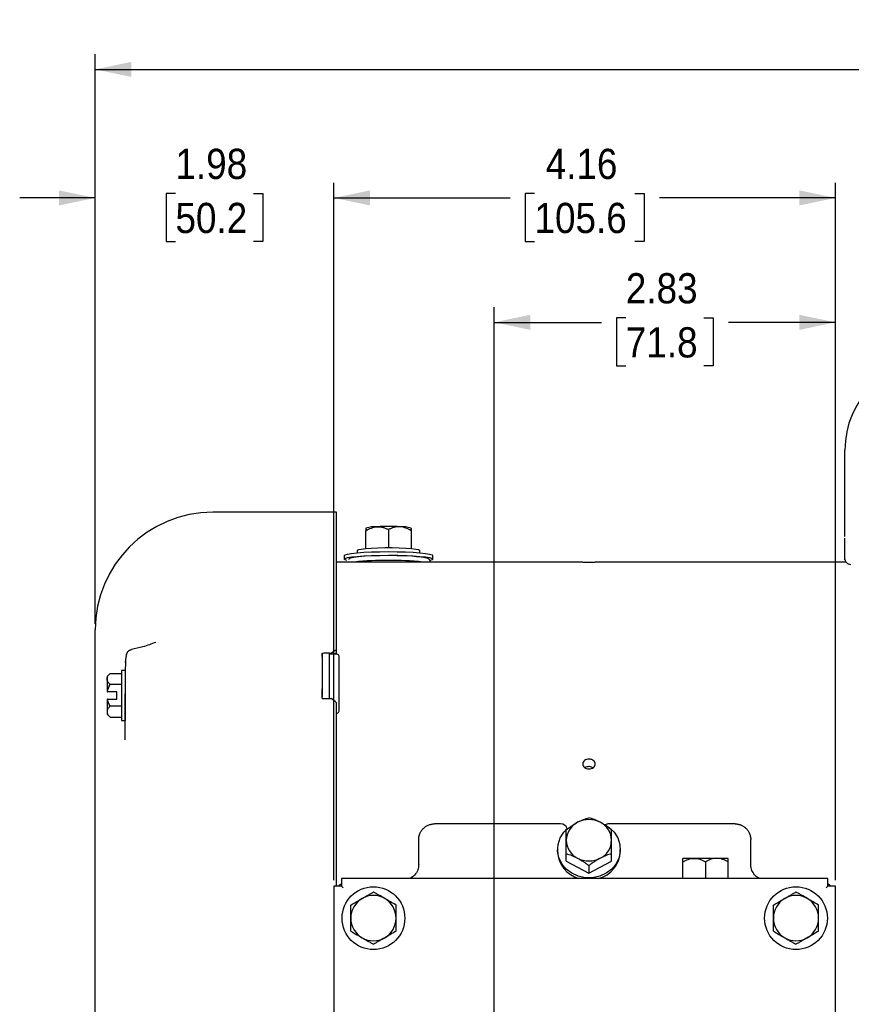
# Model space of a CAD drawing. Header units: inches. Extents: x 1.5 to 80, y 0 to 39.2.
# Tile 2 of 11: x 10.6 to 17.5, y 30.4 to 38.6. Entities that reach past the tile are written whole.
import ezdxf

# ---------------------------------------------------------------- set-up
doc = ezdxf.new("R2010")
doc.units = ezdxf.units.IN
doc.header["$MEASUREMENT"] = 0
doc.linetypes.add('SLD-Solid', pattern=[0])
doc.layers.add('SLD-0', color=7, linetype='Continuous')
doc.styles.add('SLDTEXTSTYLE0', font='GOTHIC.TTF', dxfattribs={"width": 0.913})
doc.dimstyles.new('SLDDIMSTYLE0', dxfattribs={"dimtxt": 0.25, "dimasz": 0.3, "dimexe": 0, "dimexo": 0.0625, "dimgap": 0.0625, "dimtad": 0, "dimtih": 1, "dimtoh": 1, "dimrnd": 1e-09, "dimzin": 12, "dimdsep": 46, "dimtxsty": 'SLDTEXTSTYLE0', "dimsah": 1, "dimcen": 0.09, "dimadec": 0, "dimazin": 3, "dimtfac": 1, "dimtofl": 0, "dimtmove": 0, "dimatfit": 3, "dimfxl": 0, "dimfrac": 2, "dimtolj": 1, "dimtzin": 12, "dimarcsym": 0})
doc.dimstyles.new('SLDDIMSTYLE1', dxfattribs={"dimtxt": 0.25, "dimasz": 0.3, "dimexe": 0, "dimexo": 0.0625, "dimgap": 0.0625, "dimtad": 0, "dimtih": 1, "dimtoh": 1, "dimrnd": 1e-09, "dimzin": 12, "dimdsep": 46, "dimtxsty": 'SLDTEXTSTYLE0', "dimsah": 1, "dimcen": 0.09, "dimadec": 0, "dimazin": 3, "dimtfac": 1, "dimtmove": 0, "dimatfit": 0, "dimfxl": 0, "dimfrac": 2, "dimtolj": 1, "dimtzin": 12, "dimarcsym": 0})

# ---------------------------------------------------------------- blocks, each defined once
blk = doc.blocks.new('_D')
at = {"layer": 'SLD-0'}
for p, q in [((14.5681, 28.3312), (14.5681, 36.1887)), ((17.3961, 31.4474), (17.3961, 36.1887)), ((14.5681, 36.0637), (15.4559, 36.0637)), ((15.6589, 36.1005), (15.5827, 36.1005)), ((15.5827, 36.1005), (15.5827, 35.7036)), ((16.3054, 36.1005), (16.3816, 36.1005)), ((16.3816, 36.1005), (16.3816, 35.7036)), ((17.3961, 36.0637), (16.5083, 36.0637)), ((15.5827, 35.7036), (15.6589, 35.7036)), ((16.3816, 35.7036), (16.3054, 35.7036))]:
    blk.add_line(p, q, dxfattribs=at)
for points in [[(14.5681, 36.0637), (14.8681, 36.0012), (14.8681, 36.1262)], [(17.3961, 36.0637), (17.0961, 36.1262), (17.0961, 36.0012)]]:
    blk.add_solid(points, dxfattribs=at)
at = {"layer": 'SLD-0', "char_height": 0.25, "attachment_point": 1, "style": 'SLDTEXTSTYLE0'}
for s, insert in [('2.83', (15.6589, 36.4706)), ('71.8', (15.6589, 36.023))]:
    blk.add_mtext(s, dxfattribs=dict(at, insert=insert))
blk = doc.blocks.new('_D_1')
at = {"layer": 'SLD-0'}
for p, q in [((11.2631, 33.5674), (11.2631, 38.2823)), ((26.7228, 30.6009), (26.7228, 38.2823)), ((11.2631, 38.1573), (18.3744, 38.1573)), ((18.5774, 38.1941), (18.5012, 38.1941)), ((18.5012, 38.1941), (18.5012, 37.7972)), ((19.4086, 38.1941), (19.4848, 38.1941)), ((19.4848, 38.1941), (19.4848, 37.7972)), ((26.7228, 38.1573), (19.6115, 38.1573)), ((18.5012, 37.7972), (18.5774, 37.7972)), ((19.4848, 37.7972), (19.4086, 37.7972))]:
    blk.add_line(p, q, dxfattribs=at)
for points in [[(11.2631, 38.1573), (11.5631, 38.0948), (11.5631, 38.2198)], [(26.7228, 38.1573), (26.4228, 38.2198), (26.4228, 38.0948)]]:
    blk.add_solid(points, dxfattribs=at)
at = {"layer": 'SLD-0', "char_height": 0.25, "attachment_point": 1, "style": 'SLDTEXTSTYLE0'}
for s, insert in [('15.46', (18.5774, 38.5642)), ('392.7', (18.5774, 38.1166))]:
    blk.add_mtext(s, dxfattribs=dict(at, insert=insert))
blk = doc.blocks.new('_D_2')
at = {"layer": 'SLD-0'}
for p, q in [((11.2631, 33.5674), (11.2631, 37.2185)), ((13.2401, 31.4474), (13.2401, 37.2185)), ((11.2631, 37.0935), (10.6381, 37.0935)), ((11.9284, 37.1303), (11.8522, 37.1303)), ((11.8522, 37.1303), (11.8522, 36.7334)), ((12.5749, 37.1303), (12.6511, 37.1303)), ((12.6511, 37.1303), (12.6511, 36.7334)), ((13.2401, 37.0935), (13.8651, 37.0935)), ((11.8522, 36.7334), (11.9284, 36.7334)), ((12.6511, 36.7334), (12.5749, 36.7334))]:
    blk.add_line(p, q, dxfattribs=at)
for points in [[(11.2631, 37.0935), (10.9631, 37.156), (10.9631, 37.031)], [(13.2401, 37.0935), (13.5401, 37.031), (13.5401, 37.156)]]:
    blk.add_solid(points, dxfattribs=at)
at = {"layer": 'SLD-0', "char_height": 0.25, "attachment_point": 1, "style": 'SLDTEXTSTYLE0'}
for s, insert in [('1.98', (11.9284, 37.5004)), ('50.2', (11.9284, 37.0527))]:
    blk.add_mtext(s, dxfattribs=dict(at, insert=insert))
blk = doc.blocks.new('_D_3')
at = {"layer": 'SLD-0'}
for p, q in [((13.2401, 31.4474), (13.2401, 37.2185)), ((17.3961, 31.4474), (17.3961, 37.2185)), ((13.2401, 37.0935), (14.6996, 37.0935)), ((14.9025, 37.1303), (14.8263, 37.1303)), ((14.8263, 37.1303), (14.8263, 36.7334)), ((15.7338, 37.1303), (15.8099, 37.1303)), ((15.8099, 37.1303), (15.8099, 36.7334)), ((17.3961, 37.0935), (15.9367, 37.0935)), ((14.8263, 36.7334), (14.9025, 36.7334)), ((15.8099, 36.7334), (15.7338, 36.7334))]:
    blk.add_line(p, q, dxfattribs=at)
for points in [[(13.2401, 37.0935), (13.5401, 37.031), (13.5401, 37.156)], [(17.3961, 37.0935), (17.0961, 37.156), (17.0961, 37.031)]]:
    blk.add_solid(points, dxfattribs=at)
at = {"layer": 'SLD-0', "char_height": 0.25, "attachment_point": 1, "style": 'SLDTEXTSTYLE0'}
for s, insert in [('4.16', (14.9949, 37.5004)), ('105.6', (14.9025, 37.0527))]:
    blk.add_mtext(s, dxfattribs=dict(at, insert=insert))

msp = doc.modelspace()

# ---------------------------------------------------------------- linework, layer by layer
at = {"layer": 'SLD-0', "linetype": 'SLD-Solid', "lineweight": 25}
for p, q in [((17.47313, 34.43784), (17.47313, 35.00489)), ((13.26313, 34.49239), (12.23813, 34.49239)), ((13.26313, 33.35397), (13.26313, 34.49239)), ((13.50635, 34.35922), (13.50563, 34.35851)), ((13.50563, 34.18919), (13.50563, 34.33833)), ((13.69313, 34.34776), (13.69313, 34.19616)), ((13.88063, 34.35851), (13.87991, 34.35922)), ((13.88063, 34.33833), (13.88063, 34.18919)), ((17.47313, 34.10005), (17.47313, 34.27544)), ((13.43313, 34.17349), (13.43313, 34.15628)), ((13.95313, 34.15628), (13.95313, 34.17349)), ((15.30163, 34.07989), (13.26313, 34.07989)), ((13.32563, 34.13365), (13.32563, 34.10376)), ((14.06063, 34.10376), (14.06063, 34.13365)), ((17.48096, 34.07989), (15.40463, 34.07989)), ((11.26313, 29.88239), (11.26313, 33.51739)), ((13.26313, 33.32917), (13.26313, 33.35397)), ((11.5111, 33.25078), (11.51313, 33.25365)), ((13.14313, 33.32414), (13.1511, 33.32414)), ((13.14313, 33.29771), (13.14313, 33.32414)), ((13.14313, 33.29771), (13.14313, 33.02901)), ((13.20313, 33.32589), (13.15813, 33.32589)), ((13.20313, 33.30832), (13.20313, 33.32589)), ((13.20313, 33.32414), (13.21813, 33.32414)), ((13.26813, 33.31589), (13.20313, 33.31589)), ((13.20313, 33.03962), (13.20313, 33.30832)), ((13.21813, 33.31589), (13.21813, 33.32414)), ((13.28313, 33.29064), (13.28313, 33.30089)), ((13.28313, 33.02194), (13.28313, 33.29064)), ((11.51313, 33.18298), (11.48213, 33.18298)), ((11.48213, 33.18298), (11.48213, 32.76898)), ((11.51313, 33.20075), (11.51313, 33.18298)), ((11.51313, 33.18017), (11.51313, 33.00995)), ((11.38627, 33.15611), (11.36213, 33.13198)), ((11.36213, 33.13198), (11.36213, 33.11108)), ((11.36213, 33.11108), (11.36213, 33.00598)), ((11.38627, 33.15611), (11.48213, 33.15611)), ((11.44213, 33.00598), (11.36499, 33.00598)), ((11.48213, 33.06604), (11.38627, 33.06604)), ((11.44213, 32.94598), (11.44213, 33.00598)), ((11.51313, 33.00995), (11.51313, 32.9881)), ((13.14313, 32.94937), (13.14313, 33.02901)), ((13.20313, 32.95476), (13.20313, 33.03962)), ((11.36213, 32.94598), (11.36213, 32.84088)), ((11.36499, 32.94598), (11.44213, 32.94598)), ((11.51313, 32.9881), (11.51313, 32.76898)), ((13.14313, 32.94937), (13.21813, 32.94937)), ((13.20313, 32.94937), (13.20313, 32.95476)), ((13.28313, 32.85223), (13.28313, 32.97244)), ((11.48213, 32.88591), (11.38627, 32.88591)), ((13.26313, 31.39739), (13.26313, 32.91557)), ((13.28313, 32.84491), (13.28313, 32.85223)), ((11.36213, 32.84088), (11.36213, 32.81998)), ((11.36213, 32.81998), (11.38627, 32.79584)), ((11.38627, 32.79584), (11.48213, 32.79584)), ((11.48213, 32.76898), (11.51313, 32.76898)), ((13.26313, 32.82991), (13.26813, 32.82991)), ((15.11813, 31.91239), (14.07313, 31.91239)), ((16.56313, 31.91239), (15.51813, 31.91239)), ((13.94313, 31.57396), (13.94313, 31.78239)), ((16.69313, 31.57396), (16.69313, 31.78239)), ((15.09313, 31.70178), (15.09313, 31.68551)), ((15.16563, 31.60289), (15.16563, 31.66633)), ((15.54063, 31.60289), (15.54063, 31.66633)), ((15.61313, 31.68551), (15.61313, 31.70178)), ((16.22438, 31.62713), (16.13063, 31.62713)), ((16.41188, 31.62713), (16.22438, 31.62713)), ((16.50563, 31.62713), (16.41188, 31.62713)), ((15.16563, 31.60289), (15.35313, 31.50399)), ((15.35313, 31.50399), (15.54063, 31.60289)), ((15.35313, 31.56744), (15.35313, 31.50399)), ((16.13063, 31.46039), (16.13063, 31.59812)), ((16.31813, 31.59812), (16.31813, 31.46039)), ((16.50563, 31.46039), (16.50563, 31.59812)), ((13.30313, 31.46039), (13.30313, 31.39739)), ((17.33313, 31.46039), (13.30313, 31.46039)), ((17.33313, 31.39739), (17.33313, 31.46039)), ((13.24013, 31.39739), (13.24013, 28.36739)), ((13.30313, 31.39739), (13.24013, 31.39739)), ((13.30313, 31.39739), (13.31813, 31.38239)), ((17.33313, 31.39739), (17.31813, 31.38239)), ((17.39613, 31.39739), (17.33313, 31.39739)), ((17.39613, 28.36739), (17.39613, 31.39739))]:
    msp.add_line(p, q, dxfattribs=at)
at = {"layer": 'SLD-0', "linetype": 'SLD-Solid', "lineweight": 25, "flags": 128}
for points in [[(13.32563, 34.13365), (13.33269, 34.1399), (13.35361, 34.1459), (13.38757, 34.15144), (13.43327, 34.1563), (13.48896, 34.16028), (13.5525, 34.16324), (13.62144, 34.16506), (13.69313, 34.16568)], [(13.95313, 34.17349), (13.95269, 34.17481), (13.94221, 34.17999), (13.9183, 34.18482), (13.88225, 34.18905), (13.836, 34.19243), (13.78206, 34.19479), (13.72332, 34.196), (13.66295, 34.196), (13.60421, 34.19479), (13.55026, 34.19243), (13.50402, 34.18905), (13.46797, 34.18482), (13.44406, 34.17999), (13.43357, 34.17481), (13.43313, 34.17349)], [(13.69313, 34.16568), (13.76483, 34.16506), (13.83377, 34.16324), (13.8973, 34.16028), (13.95299, 34.1563), (13.9987, 34.15144), (14.03266, 34.1459), (14.05357, 34.1399), (14.06063, 34.13365)], [(13.34663, 34.09309), (13.33269, 34.09751), (13.32563, 34.10376), (13.33269, 34.11001), (13.35361, 34.11602), (13.38757, 34.12156), (13.43327, 34.12641), (13.48896, 34.13039), (13.5525, 34.13335), (13.62144, 34.13518), (13.69313, 34.13579)], [(13.69313, 34.1326), (13.62434, 34.13197), (13.55856, 34.1301), (13.49866, 34.12709), (13.44725, 34.12306), (13.4066, 34.11818), (13.37846, 34.11267), (13.36408, 34.10678), (13.364, 34.10082)], [(13.69313, 34.13579), (13.76483, 34.13518), (13.83377, 34.13335), (13.8973, 34.13039), (13.95299, 34.12641), (13.9987, 34.12156), (14.03266, 34.11602), (14.05357, 34.11001), (14.06063, 34.10376), (14.05357, 34.09751), (14.03546, 34.09211)], [(15.48851, 31.90456), (15.52026, 31.88373), (15.56168, 31.84362), (15.59187, 31.79586), (15.60918, 31.74302), (15.61269, 31.68797), (15.60221, 31.63366), (15.5783, 31.58302), (15.54225, 31.53878), (15.496, 31.50333), (15.44206, 31.47858), (15.38332, 31.46586), (15.32295, 31.46586), (15.26421, 31.47858), (15.21026, 31.50333), (15.16402, 31.53878), (15.12797, 31.58302), (15.10406, 31.63366), (15.09357, 31.68797), (15.09708, 31.74302), (15.1144, 31.79586), (15.14458, 31.84362), (15.1741, 31.87402)], [(13.28066, 31.39739), (13.29121, 31.40931), (13.30313, 31.41986)], [(17.33313, 31.41986), (17.34506, 31.40931), (17.3556, 31.39739)]]:
    msp.add_lwpolyline(points, dxfattribs=at)
at = {"layer": 'SLD-0', "linetype": 'SLD-Solid', "lineweight": 25}
for centre in [(13.56813, 31.13239), (17.06813, 31.13239)]:
    msp.add_circle(centre, 0.26, dxfattribs=at)
for centre, radius, start, end in [((18.22313, 35.00489), 0.75, 0, 180), ((12.23813, 33.51739), 0.975, 90, 180), ((13.58814, 34.10767), 0.26451, 87.563731, 108.010816), ((13.69313, 32.39008), 1.98408, 87.291705, 92.708295), ((13.79813, 34.10767), 0.26451, 71.989184, 92.436269), ((13.66657, 31.65658), 2.43692, 89.375353, 96.060361), ((13.74105, 32.35477), 1.77847, 81.521046, 91.543856), ((13.72427, 31.75279), 2.34078, 83.802185, 90.762101), ((15.35313, 38.27722), 4.19765, 269.297034, 270.702966), ((13.15813, 33.31089), 0.015, 90, 180), ((13.26813, 33.30089), 0.015, 360, 90), ((13.26813, 32.84491), 0.015, 270, 360), ((15.35313, 31.74573), 0.20263, 62.440406, 117.559594), ((15.11813, 31.85239), 0.06, 21.132146, 90), ((15.33494, 31.77382), 0.16933, 116.499148, 178.916017), ((15.37133, 31.77382), 0.16933, 1.083983, 63.500852), ((15.51813, 31.85239), 0.06, 90, 119.58458), ((15.33494, 31.78023), 0.16933, 181.083983, 243.500852), ((15.37133, 31.78023), 0.16933, 296.499148, 358.916017), ((15.33227, 31.69141), 0.23921, 181.414341, 254.967518), ((15.35313, 31.80832), 0.20263, 242.440406, 297.559594), ((15.37024, 31.69431), 0.24306, 285.189107, 357.925042), ((13.56813, 31.13239), 0.1875, 120, 180), ((13.56813, 31.13239), 0.1875, 60, 120), ((13.56813, 31.13239), 0.1875, 0, 60), ((17.06813, 31.13239), 0.1875, 120, 180), ((17.06813, 31.13239), 0.1875, 60, 120), ((17.06813, 31.13239), 0.1875, 0, 60), ((13.56813, 31.13239), 0.1875, 180, 240), ((13.56813, 31.13239), 0.1875, 300, 0), ((17.06813, 31.13239), 0.1875, 180, 240), ((17.06813, 31.13239), 0.1875, 300, 0), ((13.56813, 31.13239), 0.1875, 240, 300), ((17.06813, 31.13239), 0.1875, 240, 300)]:
    msp.add_arc(centre, radius, start, end, dxfattribs=at)
for major_axis, start_param, end_param in [((4.25908, 4.25908), 1.1108013, 1.1205818), ((4.22675, 4.22675), 1.1102857, 1.1146875), ((-4.25908, 4.25908), 5.0377922, 5.0475726)]:
    msp.add_ellipse((12.95313, 29.88239), major_axis=major_axis, ratio=0.4142136, start_param=start_param, end_param=end_param, dxfattribs=at)
for points, knots in [([(17.47313, 34.29186), (17.47313, 34.30257), (17.47313, 34.32403), (17.47313, 34.37824), (17.47313, 34.41846), (17.47313, 34.43784)], [0, 0, 0, 0, 0.340691, 0.6824648, 1, 1, 1, 1]), ([(13.50563, 34.33833), (13.52032, 34.34752), (13.53535, 34.35546), (13.55869, 34.36431), (13.56661, 34.36675), (13.58279, 34.37036), (13.59109, 34.37153), (13.59938, 34.37194)], [0, 0, 0, 0, 0.5, 0.5, 0.75, 0.75, 1, 1, 1, 1]), ([(13.50563, 34.35645), (13.50563, 34.35602), (13.50563, 34.35522), (13.50563, 34.34365), (13.50563, 34.33833)], [0, 0, 0, 0, 0.5399214, 1, 1, 1, 1]), ([(13.59938, 34.37194), (13.61584, 34.37277), (13.63187, 34.37066), (13.6554, 34.36415), (13.66317, 34.36142), (13.67835, 34.35515), (13.6858, 34.35161), (13.69313, 34.34776)], [0, 0, 0, 0, 0.5, 0.5, 0.75, 0.75, 1, 1, 1, 1]), ([(13.78688, 34.37194), (13.77042, 34.37277), (13.7544, 34.37066), (13.73087, 34.36415), (13.7231, 34.36142), (13.70791, 34.35515), (13.70047, 34.35161), (13.69313, 34.34776)], [0, 0, 0, 0, 0.5, 0.5, 0.75, 0.75, 1, 1, 1, 1]), ([(13.88063, 34.33833), (13.86594, 34.34752), (13.85092, 34.35546), (13.82757, 34.36431), (13.81965, 34.36675), (13.80348, 34.37036), (13.79518, 34.37153), (13.78688, 34.37194)], [0, 0, 0, 0, 0.5, 0.5, 0.75, 0.75, 1, 1, 1, 1]), ([(13.88063, 34.35645), (13.88063, 34.35602), (13.88063, 34.35522), (13.88063, 34.34365), (13.88063, 34.33833)], [0, 0, 0, 0, 0.5399214, 1, 1, 1, 1]), ([(14.03686, 34.07603), (14.03732, 34.07713), (14.03975, 34.08292), (14.03537, 34.09537), (14.02724, 34.10425), (14.01779, 34.10965), (14.00962, 34.1129), (14.00078, 34.11464), (13.99766, 34.11525)], [0, 0, 0, 0, 0.0407796, 0.2149131, 0.3605298, 0.547965, 0.8406776, 1, 1, 1, 1]), ([(17.47576, 34.09662), (17.47556, 34.09673), (17.47322, 34.09801), (17.47318, 34.09908), (17.47313, 34.10005)], [0, 0, 0, 0, 0.0878219, 1, 1, 1, 1]), ([(17.47556, 34.09665), (17.47626, 34.09309), (17.47769, 34.08576), (17.48842, 34.07063), (17.50345, 34.06373), (17.51478, 34.06023), (17.51997, 34.05862)], [0, 0, 0, 0, 0.1147045, 0.2366332, 0.6503659, 1, 1, 1, 1]), ([(11.76546, 33.41481), (11.73018, 33.40147), (11.66337, 33.37622), (11.59552, 33.36273), (11.5635, 33.35637)], [0, 0, 0, 0, 0.5280142, 1, 1, 1, 1]), ([(11.56508, 33.3544), (11.56176, 33.35357), (11.55706, 33.35239), (11.55053, 33.34944), (11.54706, 33.34763), (11.54455, 33.34621), (11.54214, 33.34474), (11.53876, 33.34248), (11.53263, 33.33761), (11.52351, 33.32533), (11.51528, 33.29163), (11.5139, 33.23304), (11.51313, 33.20075)], [0, 0, 0, 0, 0.0463635, 0.0656452, 0.0744573, 0.0833564, 0.0931758, 0.1048005, 0.1363154, 0.2410941, 0.5817329, 1, 1, 1, 1]), ([(13.14313, 33.31088), (13.14313, 33.31088), (13.14313, 33.31092), (13.14313, 33.31066), (13.14313, 33.30947), (13.14313, 33.30774), (13.14313, 33.30568), (13.14313, 33.30262), (13.14313, 33.29935), (13.14313, 33.29771)], [0, 0, 0, 0, 0.0275272, 0.1760068, 0.3904873, 0.5075032, 0.6021511, 0.8010787, 1, 1, 1, 1]), ([(11.36213, 33.11108), (11.36213, 33.11899), (11.36457, 33.12668), (11.37314, 33.14175), (11.37922, 33.14907), (11.38627, 33.15611)], [0, 0, 0, 0, 0.5, 0.5, 1, 1, 1, 1]), ([(11.38627, 33.06604), (11.37921, 33.0731), (11.37321, 33.08032), (11.3668, 33.09153), (11.36509, 33.09534), (11.36276, 33.10311), (11.36213, 33.10709), (11.36213, 33.11108)], [0, 0, 0, 0, 0.5, 0.5, 0.75, 0.75, 1, 1, 1, 1]), ([(13.14313, 33.02901), (13.14313, 33.02816), (13.14313, 33.02646), (13.14313, 33.02367), (13.14313, 33.02073), (13.14313, 33.01764), (13.14313, 33.01417), (13.14313, 33.01029), (13.14313, 33.00601), (13.14313, 33.00222), (13.14313, 32.99928), (13.14313, 32.99779), (13.14313, 32.99719)], [0, 0, 0, 0, 0.099997, 0.199994, 0.299991, 0.399988, 0.499985, 0.6246037, 0.749239, 0.8738037, 0.9492132, 1, 1, 1, 1]), ([(13.28313, 32.99719), (13.28313, 32.99834), (13.28313, 33.00063), (13.28313, 33.00403), (13.28313, 33.00737), (13.28313, 33.0106), (13.28313, 33.01371), (13.28313, 33.01666), (13.28313, 33.01943), (13.28313, 33.0211), (13.28313, 33.02194)], [0, 0, 0, 0, 0.1249917, 0.2499834, 0.3749751, 0.4999667, 0.6245985, 0.7492477, 0.8738258, 1, 1, 1, 1]), ([(11.51313, 32.62694), (11.51313, 32.64154), (11.51313, 32.65671), (11.51313, 32.68806), (11.51313, 32.70398), (11.51313, 32.73594), (11.51313, 32.75203), (11.51313, 32.78445), (11.51313, 32.80079), (11.51313, 32.83262), (11.51313, 32.84826), (11.51313, 32.87895), (11.51313, 32.89414), (11.51313, 32.93774), (11.51313, 32.96425), (11.51313, 32.9881)], [0, 0, 0, 0, 0.125, 0.125, 0.25, 0.25, 0.375, 0.375, 0.5, 0.5, 0.625, 0.625, 0.75, 0.75, 1, 1, 1, 1]), ([(13.14313, 32.99719), (13.14313, 32.99601), (13.14313, 32.99366), (13.14313, 32.99014), (13.14313, 32.98668), (13.14313, 32.98327), (13.14313, 32.97968), (13.14313, 32.97596), (13.14313, 32.97216), (13.14313, 32.96909), (13.14313, 32.96686), (13.14313, 32.9658), (13.14313, 32.96537)], [0, 0, 0, 0, 0.09999697, 0.19999395, 0.29999092, 0.39998789, 0.49998486, 0.62460366, 0.74923893, 0.87380362, 0.94921318, 1, 1, 1, 1]), ([(13.28313, 32.97244), (13.28313, 32.97328), (13.28313, 32.97494), (13.28313, 32.97772), (13.28313, 32.98067), (13.28313, 32.98377), (13.28313, 32.98701), (13.28313, 32.99033), (13.28313, 32.99374), (13.28313, 32.99604), (13.28313, 32.99719)], [0, 0, 0, 0, 0.1249917, 0.2499834, 0.3749751, 0.4999667, 0.6245985, 0.7492477, 0.8738258, 1, 1, 1, 1]), ([(11.38627, 32.88591), (11.37921, 32.87885), (11.37321, 32.87164), (11.3668, 32.86042), (11.36509, 32.85662), (11.36276, 32.84885), (11.36213, 32.84486), (11.36213, 32.84088)], [0, 0, 0, 0, 0.5, 0.5, 0.75, 0.75, 1, 1, 1, 1]), ([(11.36213, 32.84088), (11.36213, 32.83297), (11.36457, 32.82527), (11.37314, 32.8102), (11.37922, 32.80289), (11.38627, 32.79584)], [0, 0, 0, 0, 0.5, 0.5, 1, 1, 1, 1]), ([(15.35313, 32.44944), (15.35994, 32.44944), (15.36661, 32.44838), (15.37597, 32.44531), (15.37893, 32.44406), (15.38452, 32.4411), (15.38717, 32.43938), (15.3943, 32.43372), (15.39814, 32.42916), (15.40327, 32.4193), (15.40463, 32.4139), (15.40463, 32.40585), (15.4043, 32.40312), (15.40299, 32.39784), (15.40202, 32.39527), (15.39815, 32.38777), (15.39438, 32.38321), (15.38477, 32.37548), (15.3791, 32.37244), (15.36663, 32.36827), (15.35994, 32.36718), (15.34633, 32.36718), (15.33965, 32.36826), (15.3303, 32.37139), (15.32734, 32.37266), (15.32174, 32.37567), (15.31909, 32.37742), (15.31197, 32.38315), (15.30813, 32.38776), (15.30299, 32.39769), (15.30164, 32.40311), (15.30163, 32.41116), (15.30196, 32.41388), (15.30328, 32.41915), (15.30425, 32.4217), (15.30811, 32.42915), (15.31189, 32.43366), (15.32149, 32.44129), (15.32716, 32.44428), (15.33964, 32.44838), (15.34633, 32.44944), (15.35313, 32.44944)], [0, 0, 0, 0, 0.0625, 0.0625, 0.09375, 0.09375, 0.125, 0.125, 0.1875, 0.1875, 0.25, 0.25, 0.28125, 0.28125, 0.3125, 0.3125, 0.375, 0.375, 0.4375, 0.4375, 0.5, 0.5, 0.5625, 0.5625, 0.59375, 0.59375, 0.625, 0.625, 0.6875, 0.6875, 0.75, 0.75, 0.78125, 0.78125, 0.8125, 0.8125, 0.875, 0.875, 0.9375, 0.9375, 1, 1, 1, 1]), ([(15.35313, 32.38685), (15.34743, 32.38634), (15.33602, 32.38531), (15.32444, 32.3811), (15.32035, 32.37737), (15.32005, 32.3771)], [0, 0, 0, 0, 0.4808367, 0.9616725, 1, 1, 1, 1]), ([(15.38568, 32.3771), (15.38232, 32.37922), (15.37441, 32.3842), (15.36249, 32.38659), (15.35494, 32.3868), (15.35313, 32.38685)], [0, 0, 0, 0, 0.3604313, 0.8473146, 1, 1, 1, 1]), ([(15.25938, 31.92537), (15.27584, 31.93405), (15.29187, 31.94131), (15.3154, 31.95058), (15.32317, 31.9534), (15.33835, 31.95854), (15.3458, 31.96087), (15.35313, 31.96302)], [0, 0, 0, 0, 0.5, 0.5, 0.75, 0.75, 1, 1, 1, 1]), ([(15.44688, 31.92537), (15.43042, 31.93405), (15.4144, 31.94131), (15.39087, 31.95058), (15.3831, 31.9534), (15.36791, 31.95854), (15.36047, 31.96087), (15.35313, 31.96302)], [0, 0, 0, 0, 0.5, 0.5, 0.75, 0.75, 1, 1, 1, 1]), ([(13.94313, 31.78239), (13.94317, 31.78472), (13.94324, 31.78924), (13.94378, 31.79578), (13.94455, 31.80185), (13.94553, 31.80746), (13.94666, 31.81259), (13.94786, 31.81724), (13.94911, 31.82144), (13.95036, 31.82517), (13.95156, 31.82846), (13.95561, 31.83875), (13.96406, 31.85462), (13.98032, 31.87456), (13.99969, 31.89068), (14.01872, 31.90098), (14.03478, 31.90683), (14.04744, 31.91003), (14.06025, 31.91202), (14.06885, 31.91226), (14.07313, 31.91239)], [0, 0, 0, 0, 0.0348276, 0.0674739, 0.097939, 0.1262226, 0.1523249, 0.1762457, 0.1979851, 0.2175429, 0.2349193, 0.2501142, 0.382214, 0.4996551, 0.6279928, 0.7492803, 0.8128267, 0.8757669, 0.9381435, 1, 1, 1, 1]), ([(15.16563, 31.86412), (15.18032, 31.87532), (15.19535, 31.88618), (15.21869, 31.90163), (15.22661, 31.90664), (15.24279, 31.91631), (15.25109, 31.92099), (15.25938, 31.92537)], [0, 0, 0, 0, 0.5, 0.5, 0.75, 0.75, 1, 1, 1, 1]), ([(15.54063, 31.86412), (15.52594, 31.87532), (15.51092, 31.88618), (15.48757, 31.90163), (15.47965, 31.90664), (15.46348, 31.91631), (15.45518, 31.92099), (15.44688, 31.92537)], [0, 0, 0, 0, 0.5, 0.5, 0.75, 0.75, 1, 1, 1, 1]), ([(16.56313, 31.91239), (16.56557, 31.91235), (16.57046, 31.91227), (16.57778, 31.91162), (16.58509, 31.91059), (16.59236, 31.90913), (16.59956, 31.90725), (16.60668, 31.90495), (16.61912, 31.90012), (16.63651, 31.89072), (16.6559, 31.87461), (16.67218, 31.85467), (16.68149, 31.83718), (16.68686, 31.82269), (16.68993, 31.8119), (16.69256, 31.79816), (16.69293, 31.78795), (16.69313, 31.78239)], [0, 0, 0, 0, 0.0352322, 0.0706294, 0.1062, 0.1419519, 0.1778932, 0.2140318, 0.2503753, 0.371695, 0.5001181, 0.617594, 0.7497909, 0.791881, 0.8476162, 0.9169914, 1, 1, 1, 1]), ([(15.16563, 31.77703), (15.16563, 31.79439), (15.16563, 31.8101), (15.16563, 31.83178), (15.16563, 31.8387), (15.16563, 31.85185), (15.16563, 31.85811), (15.16563, 31.86412)], [0, 0, 0, 0, 0.5, 0.5, 0.75, 0.75, 1, 1, 1, 1]), ([(15.54063, 31.77703), (15.54063, 31.79439), (15.54063, 31.8101), (15.54063, 31.83178), (15.54063, 31.8387), (15.54063, 31.85185), (15.54063, 31.85811), (15.54063, 31.86412)], [0, 0, 0, 0, 0.5, 0.5, 0.75, 0.75, 1, 1, 1, 1]), ([(15.16563, 31.66633), (15.16563, 31.68528), (15.16563, 31.70406), (15.16563, 31.73183), (15.16563, 31.74101), (15.16563, 31.75921), (15.16563, 31.76828), (15.16563, 31.77703)], [0, 0, 0, 0, 0.5, 0.5, 0.75, 0.75, 1, 1, 1, 1]), ([(15.54063, 31.66633), (15.54063, 31.68528), (15.54063, 31.70406), (15.54063, 31.73183), (15.54063, 31.74101), (15.54063, 31.75921), (15.54063, 31.76828), (15.54063, 31.77703)], [0, 0, 0, 0, 0.5, 0.5, 0.75, 0.75, 1, 1, 1, 1]), ([(15.16563, 31.66633), (15.18032, 31.66203), (15.19535, 31.65704), (15.21869, 31.64786), (15.22661, 31.64452), (15.24279, 31.63713), (15.25109, 31.63306), (15.25938, 31.62868)], [0, 0, 0, 0, 0.5, 0.5, 0.75, 0.75, 1, 1, 1, 1]), ([(15.25938, 31.62868), (15.27584, 31.62), (15.29187, 31.61036), (15.3154, 31.59481), (15.32317, 31.58943), (15.33835, 31.57856), (15.3458, 31.57303), (15.35313, 31.56744)], [0, 0, 0, 0, 0.5, 0.5, 0.75, 0.75, 1, 1, 1, 1]), ([(15.44688, 31.62868), (15.43042, 31.62), (15.4144, 31.61036), (15.39087, 31.59481), (15.3831, 31.58943), (15.36791, 31.57856), (15.36047, 31.57303), (15.35313, 31.56744)], [0, 0, 0, 0, 0.5, 0.5, 0.75, 0.75, 1, 1, 1, 1]), ([(15.54063, 31.66633), (15.52594, 31.66203), (15.51092, 31.65704), (15.48757, 31.64786), (15.47965, 31.64452), (15.46348, 31.63713), (15.45518, 31.63306), (15.44688, 31.62868)], [0, 0, 0, 0, 0.5, 0.5, 0.75, 0.75, 1, 1, 1, 1]), ([(16.13063, 31.59812), (16.14532, 31.6066), (16.16035, 31.61381), (16.18369, 31.62152), (16.19161, 31.62357), (16.20779, 31.62638), (16.21609, 31.62713), (16.22438, 31.62713)], [0, 0, 0, 0, 0.5, 0.5, 0.75, 0.75, 1, 1, 1, 1]), ([(16.13063, 31.59812), (16.13063, 31.6066), (16.13063, 31.61381), (16.13063, 31.62152), (16.13063, 31.62357), (16.13063, 31.62638), (16.13063, 31.62713), (16.13063, 31.62713)], [0, 0, 0, 0, 0.5, 0.5, 0.75, 0.75, 1, 1, 1, 1]), ([(16.22438, 31.62713), (16.24084, 31.62713), (16.25687, 31.6242), (16.2804, 31.61648), (16.28817, 31.61334), (16.30335, 31.60629), (16.3108, 31.60236), (16.31813, 31.59812)], [0, 0, 0, 0, 0.5, 0.5, 0.75, 0.75, 1, 1, 1, 1]), ([(16.41188, 31.62713), (16.39542, 31.62713), (16.3794, 31.6242), (16.35587, 31.61648), (16.3481, 31.61334), (16.33291, 31.60629), (16.32547, 31.60236), (16.31813, 31.59812)], [0, 0, 0, 0, 0.5, 0.5, 0.75, 0.75, 1, 1, 1, 1]), ([(16.50563, 31.59812), (16.49094, 31.6066), (16.47592, 31.61381), (16.45257, 31.62152), (16.44465, 31.62357), (16.42848, 31.62638), (16.42018, 31.62713), (16.41188, 31.62713)], [0, 0, 0, 0, 0.5, 0.5, 0.75, 0.75, 1, 1, 1, 1]), ([(16.50563, 31.59812), (16.50563, 31.6066), (16.50563, 31.61381), (16.50563, 31.62152), (16.50563, 31.62357), (16.50563, 31.62638), (16.50563, 31.62713), (16.50563, 31.62713)], [0, 0, 0, 0, 0.5, 0.5, 0.75, 0.75, 1, 1, 1, 1]), ([(13.94313, 31.57742), (13.94145, 31.56161), (13.9381, 31.52996), (13.91275, 31.48727), (13.88543, 31.46914), (13.87224, 31.46039)], [0, 0, 0, 0, 0.3404686, 0.68162343, 1, 1, 1, 1]), ([(16.76734, 31.46039), (16.76029, 31.46361), (16.74051, 31.47265), (16.71606, 31.49978), (16.69662, 31.53668), (16.69428, 31.56405), (16.69313, 31.57742)], [0, 0, 0, 0, 0.1514227, 0.4248675, 0.7191218, 1, 1, 1, 1]), ([(13.38063, 31.24064), (13.39532, 31.24912), (13.41035, 31.2578), (13.43369, 31.27127), (13.44161, 31.27585), (13.45779, 31.28518), (13.46609, 31.28998), (13.47438, 31.29477)], [0, 0, 0, 0, 0.5, 0.5, 0.75, 0.75, 1, 1, 1, 1]), ([(13.47438, 31.29477), (13.49084, 31.30427), (13.50687, 31.31352), (13.5304, 31.3271), (13.53817, 31.33159), (13.55335, 31.34036), (13.5608, 31.34466), (13.56813, 31.34889)], [0, 0, 0, 0, 0.5, 0.5, 0.75, 0.75, 1, 1, 1, 1]), ([(13.66188, 31.29477), (13.64542, 31.30427), (13.6294, 31.31352), (13.60587, 31.3271), (13.5981, 31.33159), (13.58291, 31.34036), (13.57547, 31.34466), (13.56813, 31.34889)], [0, 0, 0, 0, 0.5, 0.5, 0.75, 0.75, 1, 1, 1, 1]), ([(13.75563, 31.24064), (13.74094, 31.24912), (13.72592, 31.2578), (13.70257, 31.27127), (13.69465, 31.27585), (13.67848, 31.28518), (13.67018, 31.28998), (13.66188, 31.29477)], [0, 0, 0, 0, 0.5, 0.5, 0.75, 0.75, 1, 1, 1, 1]), ([(16.88063, 31.24064), (16.89532, 31.24912), (16.91035, 31.2578), (16.93369, 31.27127), (16.94161, 31.27585), (16.95779, 31.28518), (16.96609, 31.28998), (16.97438, 31.29477)], [0, 0, 0, 0, 0.5, 0.5, 0.75, 0.75, 1, 1, 1, 1]), ([(16.97438, 31.29477), (16.99084, 31.30427), (17.00687, 31.31352), (17.0304, 31.3271), (17.03817, 31.33159), (17.05335, 31.34036), (17.0608, 31.34466), (17.06813, 31.34889)], [0, 0, 0, 0, 0.5, 0.5, 0.75, 0.75, 1, 1, 1, 1]), ([(17.16188, 31.29477), (17.14542, 31.30427), (17.1294, 31.31352), (17.10587, 31.3271), (17.0981, 31.33159), (17.08291, 31.34036), (17.07547, 31.34466), (17.06813, 31.34889)], [0, 0, 0, 0, 0.5, 0.5, 0.75, 0.75, 1, 1, 1, 1]), ([(17.25563, 31.24064), (17.24094, 31.24912), (17.22592, 31.2578), (17.20257, 31.27127), (17.19465, 31.27585), (17.17848, 31.28518), (17.17018, 31.28998), (17.16188, 31.29477)], [0, 0, 0, 0, 0.5, 0.5, 0.75, 0.75, 1, 1, 1, 1]), ([(13.38063, 31.13239), (13.38063, 31.15139), (13.38063, 31.16989), (13.38063, 31.19706), (13.38063, 31.20604), (13.38063, 31.22357), (13.38063, 31.23217), (13.38063, 31.24064)], [0, 0, 0, 0, 0.5, 0.5, 0.75, 0.75, 1, 1, 1, 1]), ([(13.75563, 31.13239), (13.75563, 31.15139), (13.75563, 31.16989), (13.75563, 31.19706), (13.75563, 31.20604), (13.75563, 31.22357), (13.75563, 31.23217), (13.75563, 31.24064)], [0, 0, 0, 0, 0.5, 0.5, 0.75, 0.75, 1, 1, 1, 1]), ([(16.88063, 31.13239), (16.88063, 31.15139), (16.88063, 31.16989), (16.88063, 31.19706), (16.88063, 31.20604), (16.88063, 31.22357), (16.88063, 31.23217), (16.88063, 31.24064)], [0, 0, 0, 0, 0.5, 0.5, 0.75, 0.75, 1, 1, 1, 1]), ([(17.25563, 31.13239), (17.25563, 31.15139), (17.25563, 31.16989), (17.25563, 31.19706), (17.25563, 31.20604), (17.25563, 31.22357), (17.25563, 31.23217), (17.25563, 31.24064)], [0, 0, 0, 0, 0.5, 0.5, 0.75, 0.75, 1, 1, 1, 1]), ([(13.38063, 31.02413), (13.38063, 31.0411), (13.38063, 31.05845), (13.38063, 31.0854), (13.38063, 31.09455), (13.38063, 31.11322), (13.38063, 31.12281), (13.38063, 31.13239)], [0, 0, 0, 0, 0.5, 0.5, 0.75, 0.75, 1, 1, 1, 1]), ([(13.75563, 31.02413), (13.75563, 31.0411), (13.75563, 31.05845), (13.75563, 31.0854), (13.75563, 31.09455), (13.75563, 31.11322), (13.75563, 31.12281), (13.75563, 31.13239)], [0, 0, 0, 0, 0.5, 0.5, 0.75, 0.75, 1, 1, 1, 1]), ([(16.88063, 31.02413), (16.88063, 31.0411), (16.88063, 31.05845), (16.88063, 31.0854), (16.88063, 31.09455), (16.88063, 31.11322), (16.88063, 31.12281), (16.88063, 31.13239)], [0, 0, 0, 0, 0.5, 0.5, 0.75, 0.75, 1, 1, 1, 1]), ([(17.25563, 31.02413), (17.25563, 31.0411), (17.25563, 31.05845), (17.25563, 31.0854), (17.25563, 31.09455), (17.25563, 31.11322), (17.25563, 31.12281), (17.25563, 31.13239)], [0, 0, 0, 0, 0.5, 0.5, 0.75, 0.75, 1, 1, 1, 1]), ([(13.38063, 31.02413), (13.39532, 31.01565), (13.41035, 31.00698), (13.43369, 30.9935), (13.44161, 30.98893), (13.45779, 30.97959), (13.46609, 30.97479), (13.47438, 30.97001)], [0, 0, 0, 0, 0.5, 0.5, 0.75, 0.75, 1, 1, 1, 1]), ([(13.47438, 30.97001), (13.49084, 30.9605), (13.50687, 30.95125), (13.5304, 30.93767), (13.53817, 30.93318), (13.55335, 30.92441), (13.5608, 30.92011), (13.56813, 30.91588)], [0, 0, 0, 0, 0.5, 0.5, 0.75, 0.75, 1, 1, 1, 1]), ([(13.66188, 30.97001), (13.64542, 30.9605), (13.6294, 30.95125), (13.60587, 30.93767), (13.5981, 30.93318), (13.58291, 30.92441), (13.57547, 30.92011), (13.56813, 30.91588)], [0, 0, 0, 0, 0.5, 0.5, 0.75, 0.75, 1, 1, 1, 1]), ([(13.75563, 31.02413), (13.74094, 31.01565), (13.72592, 31.00698), (13.70257, 30.9935), (13.69465, 30.98893), (13.67848, 30.97959), (13.67018, 30.97479), (13.66188, 30.97001)], [0, 0, 0, 0, 0.5, 0.5, 0.75, 0.75, 1, 1, 1, 1]), ([(16.88063, 31.02413), (16.89532, 31.01565), (16.91035, 31.00698), (16.93369, 30.9935), (16.94161, 30.98893), (16.95779, 30.97959), (16.96609, 30.97479), (16.97438, 30.97001)], [0, 0, 0, 0, 0.5, 0.5, 0.75, 0.75, 1, 1, 1, 1]), ([(16.97438, 30.97001), (16.99084, 30.9605), (17.00687, 30.95125), (17.0304, 30.93767), (17.03817, 30.93318), (17.05335, 30.92441), (17.0608, 30.92011), (17.06813, 30.91588)], [0, 0, 0, 0, 0.5, 0.5, 0.75, 0.75, 1, 1, 1, 1]), ([(17.16188, 30.97001), (17.14542, 30.9605), (17.1294, 30.95125), (17.10587, 30.93767), (17.0981, 30.93318), (17.08291, 30.92441), (17.07547, 30.92011), (17.06813, 30.91588)], [0, 0, 0, 0, 0.5, 0.5, 0.75, 0.75, 1, 1, 1, 1]), ([(17.25563, 31.02413), (17.24094, 31.01565), (17.22592, 31.00698), (17.20257, 30.9935), (17.19465, 30.98893), (17.17848, 30.97959), (17.17018, 30.97479), (17.16188, 30.97001)], [0, 0, 0, 0, 0.5, 0.5, 0.75, 0.75, 1, 1, 1, 1])]:
    msp.add_open_spline(points, degree=3, knots=knots, dxfattribs=at)
for points in [[(17.47313, 34.27544), (17.47313, 34.2759), (17.47313, 34.27684), (17.47313, 34.27767), (17.47313, 34.27808)], [(11.36213, 33.00598), (11.36309, 33.00598), (11.36404, 33.00598), (11.36499, 33.00598)], [(11.36499, 33.00598), (11.36898, 33.0271), (11.37669, 33.0469), (11.38627, 33.06604)], [(11.36499, 32.94598), (11.36404, 32.94598), (11.36309, 32.94598), (11.36213, 32.94598)], [(11.38627, 32.88591), (11.37669, 32.90506), (11.36898, 32.92486), (11.36499, 32.94598)], [(11.51313, 32.60806), (11.51313, 32.61449), (11.51313, 32.62077), (11.51313, 32.62694)]]:
    msp.add_open_spline(points, degree=3, dxfattribs=at)

# ---------------------------------------------------------------- dimensions: what is measured, and where the dimension line sits
at = {"layer": 'SLD-0'}
for base, p1, p2, dimstyle, picture, middle in [((26.72283, 38.15731), (11.26313, 33.51739), (26.72283, 30.55089), 'SLDDIMSTYLE0', '_D_1', (18.99298, 38.15731)), ((13.24013, 37.09347), (11.26313, 33.51739), (13.24013, 31.39739), 'SLDDIMSTYLE1', '_D_2', (12.25163, 37.09347)), ((17.39613, 37.09347), (13.24013, 31.39739), (17.39613, 31.39739), 'SLDDIMSTYLE0', '_D_3', (15.31813, 37.09347)), ((17.39613, 36.06371), (14.56813, 28.28117), (17.39613, 31.39739), 'SLDDIMSTYLE0', '_D', (15.98213, 36.06371))]:
    dim = msp.add_linear_dim(base=base, p1=p1, p2=p2, dimstyle=dimstyle, dxfattribs=at)
    dim.commit()
    dim.dimension.update_dxf_attribs({"geometry": picture, "text_midpoint": middle, "dimtype": 160})

doc.saveas('drawing.dxf')
